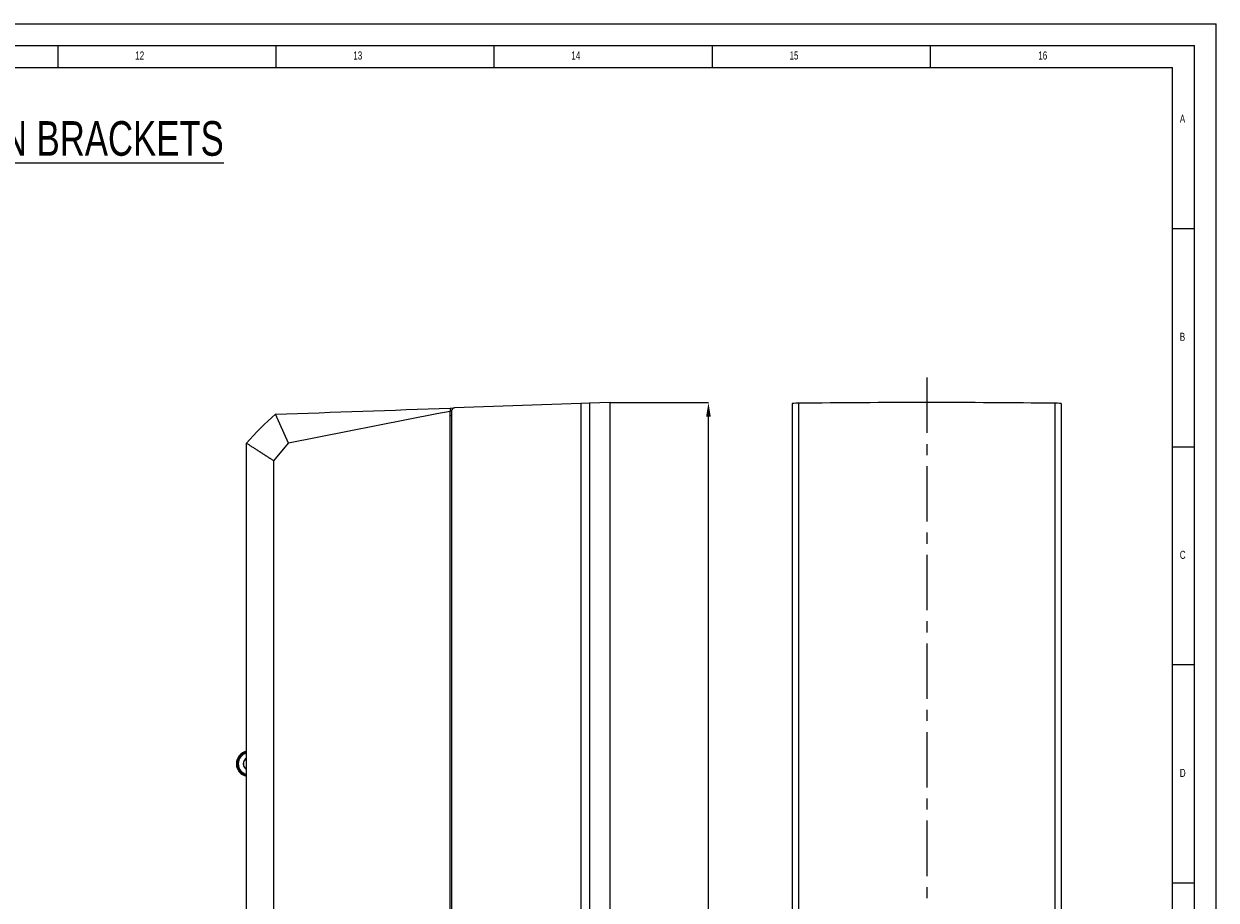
# Model space of a CAD drawing. Header units: millimetres. Extents: x 0 to 1737, y 0 to 594.
# Tile 42 of 42: x 1464 to 1737, y 393 to 594. Entities that reach past the tile are written whole.
import ezdxf

# ---------------------------------------------------------------- set-up
doc = ezdxf.new("R2010")
doc.units = ezdxf.units.MM
doc.header["$PDSIZE"] = -1
doc.linetypes.add('CENTERX2', pattern=[20.32, 12.7, -2.54, 2.54, -2.54])
doc.layers.add('FORMAT', color=7, linetype='Continuous')
doc.layers.add('SLD-0', color=7, linetype='Continuous')
doc.styles.add('SLDTEXTSTYLE0', font='TXT', dxfattribs={"width": 0.75})
doc.dimstyles.new('SLDDIMSTYLE1', dxfattribs={"dimtxt": 3.5, "dimasz": 3.2, "dimexe": 0, "dimexo": 0.0625, "dimgap": 0.875, "dimtad": 1, "dimdec": 1, "dimlfac": 3, "dimrnd": 1e-09, "dimzin": 4, "dimdsep": 46, "dimtxsty": 'SLDTEXTSTYLE0', "dimsah": 1, "dimcen": 0.09, "dimadec": 0, "dimazin": 1, "dimtfac": 1, "dimtdec": 1, "dimtofl": 0, "dimtmove": 0, "dimatfit": 3, "dimfxl": 1, "dimfrac": 2, "dimtolj": 1, "dimtzin": 12, "dimarcsym": 0})

# ---------------------------------------------------------------- blocks, each defined once
blk = doc.blocks.new('*D104')
at = {"layer": 'Defpoints', "color": 0, "transparency": 16777216}
for p in [(1598.07, 507.16), (1620.62, 507.16), (1598.07, 190.49)]:
    blk.add_point(p, dxfattribs=at)
at = {"layer": 'SLD-0', "color": 0, "lineweight": -2, "transparency": 16777216}
for p, q in [((1598.13, 507.16), (1620.62, 507.16)), ((1620.62, 193.69), (1620.62, 503.96)), ((1598.13, 190.49), (1620.62, 190.49))]:
    blk.add_line(p, q, dxfattribs=at)
at = {"layer": 'SLD-0', "color": 0, "transparency": 16777216}
for points in [[(1620.09, 503.96), (1621.15, 503.96), (1620.62, 507.16)], [(1620.09, 193.69), (1621.15, 193.69), (1620.62, 190.49)]]:
    blk.add_solid(points, dxfattribs=at)
at = {"layer": 'SLD-0', "color": 0, "transparency": 16777216, "insert": (1616.24, 348.83), "char_height": 3.5, "attachment_point": 2, "rotation": 90, "style": 'SLDTEXTSTYLE0'}
blk.add_mtext('\\A1;950.0 [37.40]', dxfattribs=at)

msp = doc.modelspace()

# ---------------------------------------------------------------- linework, layer by layer
at = {"color": 7, "linetype": 'Continuous', "lineweight": 18}
for p in [(896.019904, 594.00001), (1737.019904, 0.00001)]:
    msp.add_line(p, (1737.019904, 594.00001), dxfattribs=at)
at = {"color": 7, "linetype": 'Continuous', "lineweight": 25}
for p, q in [((1561.40257, 505.881194), (1562.379304, 505.915303)), ((1591.341013, 506.926668), (1562.379304, 505.915303)), ((1593.351252, 506.996867), (1591.341013, 506.926668)), ((1591.341013, 506.926668), (1591.341013, 190.729911)), ((1598.069237, 507.161622), (1593.351252, 506.996867)), ((1593.351252, 506.996867), (1593.351252, 190.659711)), ((1598.069237, 224.028289), (1598.069237, 507.161622)), ((1639.831858, 506.926668), (1639.831858, 190.729911)), ((1641.285792, 506.996867), (1641.285792, 190.659711)), ((1700.04459, 506.996867), (1700.04459, 190.659711)), ((1701.498525, 506.926668), (1701.498525, 190.729911)), ((1524.359939, 497.872664), (1521.40257, 504.484363)), ((1558.34583, 504.539869), (1524.359939, 497.872664)), ((1561.40257, 505.139528), (1558.34583, 504.539869)), ((1561.40257, 192.517051), (1561.40257, 505.139528)), ((1561.40257, 504.213512), (1561.735904, 504.225152)), ((1561.735904, 505.249042), (1561.735904, 192.407536)), ((1514.735904, 199.838881), (1514.735904, 497.817697)), ((1520.948803, 493.801851), (1524.359939, 497.872664)), ((1520.948803, 203.854727), (1520.948803, 493.801851))]:
    msp.add_line(p, q, dxfattribs=at)
for centre, radius, start, end in [((1562.40257, 505.249042), 0.666667, 92, 180), ((1515.336042, 424.328289), 2.928333, 101.82609921, 258.17390079), ((1515.336042, 424.328289), 2.740584, 102.6492412, 257.3507588), ((1515.336042, 424.328289), 2.500503, 103.88695505, 256.11304495), ((1515.336042, 424.328289), 1.395833, 115.46437426, 244.53562574), ((1515.336042, 424.328289), 1.333333, 116.75033712, 243.24966288)]:
    msp.add_arc(centre, radius, start, end, dxfattribs=at)
for centre, major_axis, start_param, end_param in [((1641.948525, 506.926668), (2.116667, 0), 1.8892537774, 3.1415926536), ((1670.665191, 503.88489), (93.833333, 0), 1.2523388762, 1.8892537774), ((1699.381858, 506.926668), (2.116667, 0), 0, 1.2523388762)]:
    msp.add_ellipse(centre, major_axis=major_axis, ratio=0.0349207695, start_param=start_param, end_param=end_param, dxfattribs=at)
for points in [[(1521.40257, 504.484363), (1534.703604, 504.948846), (1547.968741, 505.412075), (1561.40257, 505.881194)], [(1514.735904, 497.817697), (1516.780442, 500.208602), (1519.011665, 502.439826), (1521.40257, 504.484363)]]:
    msp.add_open_spline(points, degree=3, dxfattribs=at)
for points, knots in [([(1561.40257, 505.881194), (1561.40257, 505.880892), (1561.40257, 505.880292), (1561.40257, 505.875361), (1561.40257, 505.867467), (1561.40257, 505.856332), (1561.40257, 505.842023), (1561.40257, 505.822006), (1561.40257, 505.794533), (1561.40257, 505.745708), (1561.40257, 505.670458), (1561.40257, 505.578764), (1561.40257, 505.497283), (1561.40257, 505.424274), (1561.40257, 505.338913), (1561.40257, 505.240725), (1561.40257, 505.17338), (1561.40257, 505.139528)], [0, 0, 0, 0, 0.0427394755, 0.0850981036, 0.1272458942, 0.1693554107, 0.2115996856, 0.2541501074, 0.3157556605, 0.3775835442, 0.5000623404, 0.6225411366, 0.6842243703, 0.7459746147, 0.8306658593, 0.9148798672, 1, 1, 1, 1]), ([(1520.948803, 493.801851), (1520.874746, 493.849717), (1520.727194, 493.945087), (1520.508184, 494.086626), (1520.291955, 494.226361), (1520.078618, 494.364226), (1519.86815, 494.500237), (1519.660565, 494.63439), (1519.455864, 494.766686), (1519.254049, 494.897125), (1519.055121, 495.025707), (1518.859081, 495.152432), (1518.665926, 495.2773), (1518.475655, 495.400311), (1518.288263, 495.521465), (1518.103747, 495.640762), (1517.922099, 495.758201), (1517.743314, 495.873785), (1517.505911, 496.027246), (1517.212919, 496.216607), (1516.868287, 496.439327), (1516.533638, 496.655595), (1516.208992, 496.865415), (1515.894372, 497.068777), (1515.589729, 497.265713), (1515.295227, 497.45611), (1515.010207, 497.640382), (1514.82698, 497.758823), (1514.735904, 497.817697)], [0, 0, 0, 0, 0.0318319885, 0.0634228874, 0.0947730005, 0.1258826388, 0.1567521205, 0.1873817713, 0.2177719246, 0.2479229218, 0.2778351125, 0.3075088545, 0.3369445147, 0.3661424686, 0.3951031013, 0.423826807, 0.4523139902, 0.4805650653, 0.5085804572, 0.5657276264, 0.6222286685, 0.6780875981, 0.7333085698, 0.7878958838, 0.841853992, 0.8951875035, 0.9479011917, 1, 1, 1, 1])]:
    msp.add_open_spline(points, degree=3, knots=knots, dxfattribs=at)
at = {"layer": 'FORMAT'}
for p, q in [((911.019904, 589.00001), (1732.019904, 589.00001)), ((1471.519899, 584.00001), (1471.519899, 589.00001)), ((1521.519899, 584.00001), (1521.519899, 589.00001)), ((1571.519899, 584.00001), (1571.519899, 589.00001)), ((1621.519899, 584.00001), (1621.519899, 589.00001)), ((1671.519899, 584.00001), (1671.519899, 589.00001)), ((1732.019904, 5.00001), (1732.019904, 589.00001)), ((916.019904, 584.00001), (1727.019904, 584.00001)), ((1727.019904, 10.00001), (1727.019904, 584.00001)), ((1732.019899, 547), (1727.019899, 547)), ((1727.019899, 497), (1732.019899, 497)), ((1732.019899, 447), (1727.019899, 447)), ((1727.019899, 397), (1732.019899, 397))]:
    msp.add_line(p, q, dxfattribs=at)
at = {"layer": 'SLD-0', "color": 250, "linetype": 'CENTERX2', "lineweight": 18}
msp.add_line((1670.665191, 512.888504), (1670.665191, 184.279011), dxfattribs=at)

# ---------------------------------------------------------------- texts
at = {"layer": 'FORMAT', "attachment_point": 1, "style": 'SLDTEXTSTYLE0'}
for s, insert, char_height in [('12', (1489.196983, 587.668031), 1.8520833), ('13', (1539.196983, 587.668031), 1.8520833), ('16', (1696.232257, 587.668031), 1.8520833), ('14', (1589.196983, 587.668031), 1.8520833), ('15', (1639.196983, 587.668031), 1.8520833), ('A', (1728.686551, 573.168024), 1.852083), ('B', (1728.686551, 523.168024), 1.852083), ('C', (1728.686551, 473.168024), 1.852083), ('D', (1728.686551, 423.168024), 1.852083)]:
    msp.add_mtext(s, dxfattribs=dict(at, insert=insert, char_height=char_height))
at = {"layer": 'SLD-0', "color": 250, "insert": (1335.235391, 571.688571), "char_height": 7.9375, "attachment_point": 1, "style": 'SLDTEXTSTYLE0'}
msp.add_mtext('\\LDIMENSIONS WITH TILT AND PAN BRACKETS', dxfattribs=at)

# ---------------------------------------------------------------- dimensions: what is measured, and where the dimension line sits
at = {"layer": 'SLD-0', "color": 250}
dim = msp.add_linear_dim(base=(1620.619815, 507.161622), p1=(1598.069237, 190.494956), p2=(1598.069237, 507.161622), angle=90, dimstyle='SLDDIMSTYLE1', dxfattribs=at)
dim.commit()
dim.dimension.update_dxf_attribs({"geometry": '*D104', "text_midpoint": (1620.619815, 348.828289), "dimtype": 160})

doc.saveas('drawing.dxf')
